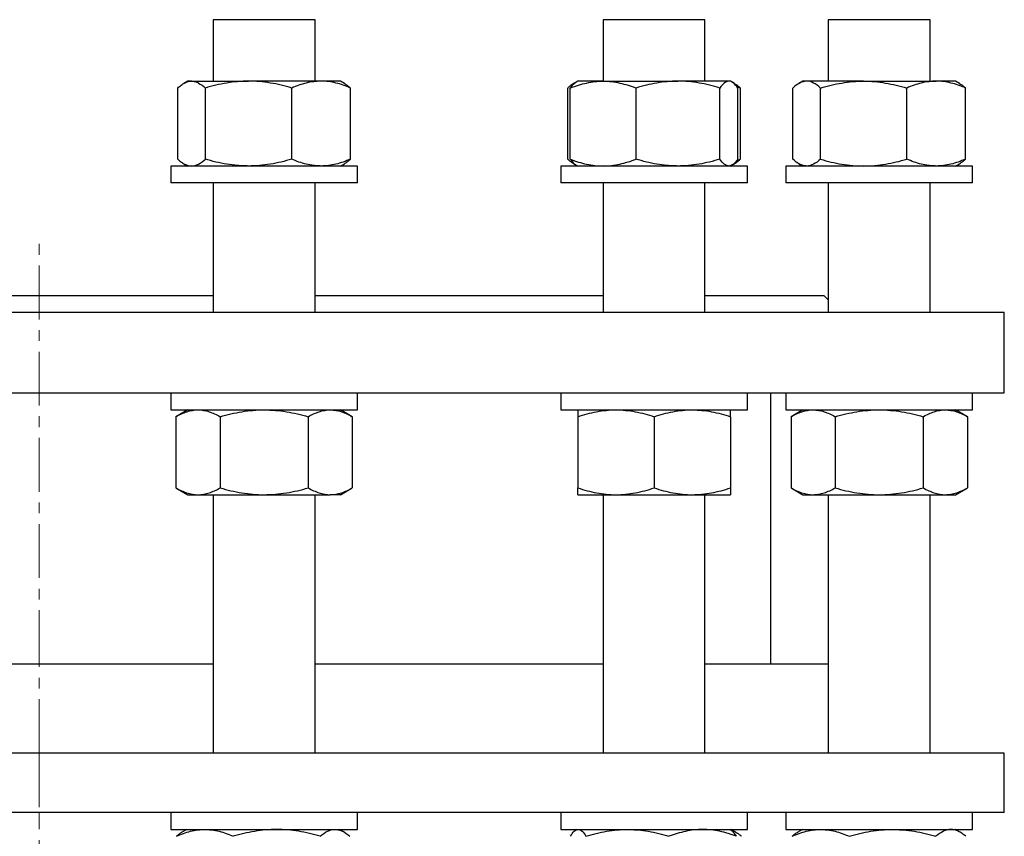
# Model space of a CAD drawing. Header units: millimetres. Extents: x 22 to 961, y 41 to 981.
# Tile 4 of 9: x 259 to 491, y 254 to 446. Entities that reach past the tile are written whole.
import ezdxf

# ---------------------------------------------------------------- set-up
doc = ezdxf.new("R2010")
doc.units = ezdxf.units.MM
doc.linetypes.add('CENTERX2', pattern=[20.32, 12.7, -2.54, 2.54, -2.54])
doc.layers.add('FORMAT', color=7, linetype='Continuous')

msp = doc.modelspace()

# ---------------------------------------------------------------- linework, layer by layer
at = {"color": 7, "linetype": 'Continuous', "lineweight": 25}
for p, q in [((304.36, 446.08), (304.36, 431.58)), ((328.36, 446.08), (304.36, 446.08)), ((328.36, 431.58), (328.36, 446.08)), ((396.26, 446.08), (396.26, 431.58)), ((420.26, 446.08), (396.26, 446.08)), ((420.26, 431.58), (420.26, 446.08)), ((449.32, 446.08), (449.32, 431.58)), ((473.32, 446.08), (449.32, 446.08)), ((473.32, 431.58), (473.32, 446.08)), ((296.02, 413.19), (296.02, 429.97)), ((298.36, 431.58), (297.41, 431.03)), ((299.26, 431.58), (298.36, 431.58)), ((299.26, 431.58), (312.69, 431.58)), ((302.51, 413.19), (302.51, 429.97)), ((329.78, 431.58), (312.69, 431.58)), ((322.86, 413.19), (322.86, 429.97)), ((334.36, 431.58), (329.78, 431.58)), ((335.32, 431.03), (334.36, 431.58)), ((336.71, 413.19), (336.71, 429.97)), ((387.92, 413.19), (387.92, 429.97)), ((388.52, 413.19), (388.52, 429.97)), ((389.87, 431.35), (389.31, 431.03)), ((390.26, 431.58), (389.87, 431.35)), ((396.27, 431.58), (390.26, 431.58)), ((396.27, 431.58), (413.89, 431.58)), ((404.02, 413.19), (404.02, 429.97)), ((425.88, 431.58), (413.89, 431.58)), ((423.76, 413.19), (423.76, 429.97)), ((426.26, 431.58), (425.88, 431.58)), ((426.65, 431.35), (426.26, 431.58)), ((427.21, 431.03), (426.73, 431.31)), ((427.74, 430.32), (428.61, 429.97)), ((428.01, 413.19), (428.01, 429.97)), ((428.61, 413.19), (428.61, 429.97)), ((440.97, 413.19), (440.97, 429.97)), ((443.32, 431.58), (442.37, 431.03)), ((444.22, 431.58), (443.32, 431.58)), ((457.64, 431.58), (444.22, 431.58)), ((447.47, 413.19), (447.47, 429.97)), ((457.64, 431.58), (474.74, 431.58)), ((467.82, 413.19), (467.82, 429.97)), ((479.32, 431.58), (474.74, 431.58)), ((480.27, 431.03), (479.32, 431.58)), ((481.67, 413.19), (481.67, 429.97)), ((427.74, 412.84), (428.61, 413.19)), ((294.36, 411.58), (294.36, 407.58)), ((297.31, 411.58), (294.36, 411.58)), ((338.36, 411.58), (297.31, 411.58)), ((297.41, 412.13), (298.36, 411.58)), ((334.36, 411.58), (335.32, 412.13)), ((338.36, 407.58), (338.36, 411.58)), ((386.26, 411.58), (386.26, 407.58)), ((397.26, 411.58), (386.26, 411.58)), ((389.31, 412.13), (389.87, 411.8)), ((389.87, 411.8), (390.26, 411.58)), ((430.26, 411.58), (397.26, 411.58)), ((426.26, 411.58), (426.65, 411.8)), ((426.73, 411.85), (427.21, 412.13)), ((430.26, 407.58), (430.26, 411.58)), ((439.32, 411.58), (439.32, 407.58)), ((461.32, 411.58), (439.32, 411.58)), ((442.37, 412.13), (443.32, 411.58)), ((483.32, 411.58), (461.32, 411.58)), ((479.32, 411.58), (480.27, 412.13)), ((483.32, 407.58), (483.32, 411.58)), ((297.31, 407.58), (294.36, 407.58)), ((338.36, 407.58), (297.31, 407.58)), ((304.36, 407.58), (304.36, 377.08)), ((328.36, 377.08), (328.36, 407.58)), ((397.26, 407.58), (386.26, 407.58)), ((396.26, 407.58), (396.26, 377.08)), ((430.26, 407.58), (397.26, 407.58)), ((420.26, 377.08), (420.26, 407.58)), ((461.32, 407.58), (439.32, 407.58)), ((449.32, 407.58), (449.32, 377.08)), ((483.32, 407.58), (461.32, 407.58)), ((473.32, 377.08), (473.32, 407.58)), ((222.25, 381.08), (304.36, 381.08)), ((328.36, 381.08), (396.26, 381.08)), ((420.26, 381.08), (448.31, 381.08)), ((449.32, 380.06), (448.31, 381.08)), ((35.81, 377.08), (490.81, 377.08)), ((490.81, 358.08), (490.81, 377.08)), ((35.81, 358.08), (490.81, 358.08)), ((294.36, 358.08), (294.36, 354.08)), ((338.36, 354.08), (338.36, 358.08)), ((386.26, 358.08), (386.26, 354.08)), ((430.26, 354.08), (430.26, 358.08)), ((435.81, 294.14), (435.81, 358.08)), ((439.32, 358.08), (439.32, 354.08)), ((483.32, 354.08), (483.32, 358.08)), ((294.36, 354.08), (338.36, 354.08)), ((298.36, 354.08), (295.58, 352.47)), ((337.15, 352.47), (334.36, 354.08)), ((386.26, 354.08), (430.26, 354.08)), ((439.32, 354.08), (483.32, 354.08)), ((443.32, 354.08), (440.54, 352.47)), ((482.1, 352.47), (479.32, 354.08)), ((295.58, 352.47), (295.58, 335.69)), ((305.97, 352.47), (305.97, 335.69)), ((326.76, 352.47), (326.76, 335.69)), ((337.15, 352.47), (337.15, 335.69)), ((390.26, 352.47), (390.26, 335.69)), ((408.26, 352.47), (408.26, 335.69)), ((426.26, 352.47), (426.26, 335.69)), ((440.54, 352.47), (440.54, 335.69)), ((450.93, 352.47), (450.93, 335.69)), ((471.71, 352.47), (471.71, 335.69)), ((482.1, 352.47), (482.1, 335.69)), ((295.58, 335.69), (298.36, 334.08)), ((334.36, 334.08), (337.15, 335.69)), ((440.54, 335.69), (443.32, 334.08)), ((479.32, 334.08), (482.1, 335.69)), ((298.36, 334.08), (300.77, 334.08)), ((300.77, 334.08), (316.36, 334.08)), ((304.36, 334.08), (304.36, 273.14)), ((316.36, 334.08), (331.95, 334.08)), ((328.36, 273.14), (328.36, 334.08)), ((334.36, 334.08), (331.95, 334.08)), ((390.26, 334.08), (399.26, 334.08)), ((396.26, 334.08), (396.26, 273.14)), ((399.26, 334.08), (417.26, 334.08)), ((417.26, 334.08), (426.26, 334.08)), ((420.26, 273.14), (420.26, 334.08)), ((443.32, 334.08), (445.73, 334.08)), ((445.73, 334.08), (461.32, 334.08)), ((449.32, 334.08), (449.32, 273.14)), ((461.32, 334.08), (476.91, 334.08)), ((473.32, 273.14), (473.32, 334.08)), ((476.91, 334.08), (479.32, 334.08)), ((304.36, 294.14), (222.25, 294.14)), ((396.26, 294.14), (328.36, 294.14)), ((449.32, 294.14), (420.26, 294.14)), ((490.81, 273.14), (35.81, 273.14)), ((490.81, 259.14), (490.81, 273.14)), ((490.81, 259.14), (35.81, 259.14)), ((294.36, 259.14), (294.36, 255.14)), ((338.36, 255.14), (338.36, 259.14)), ((386.26, 259.14), (386.26, 255.14)), ((430.26, 255.14), (430.26, 259.14)), ((439.32, 259.14), (439.32, 255.14)), ((483.32, 255.14), (483.32, 259.14)), ((294.36, 255.14), (338.36, 255.14)), ((298.13, 255.14), (297, 254.49)), ((335.27, 254.49), (334.13, 255.14)), ((386.26, 255.14), (430.26, 255.14)), ((390.09, 255.14), (389.8, 254.97)), ((426.39, 254.97), (426.09, 255.14)), ((427.56, 254.49), (426.43, 255.14)), ((439.32, 255.14), (483.32, 255.14)), ((443.26, 255.14), (442.13, 254.49)), ((480.39, 254.49), (479.26, 255.14)), ((479.68, 254.97), (479.38, 255.14))]:
    msp.add_line(p, q, dxfattribs=at)
for points, knots in [([(296.02, 429.97), (296.28, 430.22), (296.55, 430.44), (297.09, 430.84), (297.36, 431.01), (298.17, 431.43), (298.72, 431.58), (299.26, 431.58)], [0, 0, 0, 0, 0.25, 0.25, 0.5, 0.5, 1, 1, 1, 1]), ([(299.26, 431.58), (299.54, 431.58), (299.82, 431.54), (300.37, 431.39), (300.64, 431.28), (301.46, 430.86), (301.99, 430.46), (302.51, 429.97)], [0, 0, 0, 0, 0.25, 0.25, 0.5, 0.5, 1, 1, 1, 1]), ([(312.69, 431.58), (312.25, 431.58), (311.82, 431.57), (310.96, 431.53), (310.53, 431.5), (309.24, 431.39), (308.39, 431.28), (305.85, 430.86), (304.17, 430.46), (302.51, 429.97)], [0, 0, 0, 0, 0.125, 0.125, 0.25, 0.25, 0.5, 0.5, 1, 1, 1, 1]), ([(322.86, 429.97), (321.2, 430.46), (319.52, 430.87), (316.13, 431.43), (314.42, 431.58), (312.69, 431.58)], [0, 0, 0, 0, 0.5, 0.5, 1, 1, 1, 1]), ([(329.78, 431.58), (329.49, 431.58), (329.2, 431.57), (328.61, 431.53), (328.31, 431.5), (327.44, 431.39), (326.86, 431.28), (325.13, 430.86), (323.99, 430.46), (322.86, 429.97)], [0, 0, 0, 0, 0.125, 0.125, 0.25, 0.25, 0.5, 0.5, 1, 1, 1, 1]), ([(336.71, 429.97), (335.58, 430.46), (334.44, 430.87), (332.13, 431.43), (330.96, 431.58), (329.78, 431.58)], [0, 0, 0, 0, 0.5, 0.5, 1, 1, 1, 1]), ([(335.31, 431.02), (335.37, 430.99), (335.64, 430.85), (336.11, 430.5), (336.51, 430.15), (336.71, 429.97)], [0, 0, 0, 0, 0.127104, 0.56353, 1, 1, 1, 1]), ([(389.65, 431.2), (389.58, 431.17), (389.33, 431.05), (388.91, 430.79), (388.41, 430.42), (388.08, 430.12), (387.92, 429.97)], [0, 0, 0, 0, 0.132022, 0.421285, 0.710679, 1, 1, 1, 1]), ([(388.52, 429.97), (389.15, 430.22), (389.79, 430.44), (391.07, 430.84), (391.72, 431.01), (393.66, 431.43), (394.96, 431.58), (396.27, 431.58)], [0, 0, 0, 0, 0.25, 0.25, 0.5, 0.5, 1, 1, 1, 1]), ([(388.52, 429.97), (388.63, 430.13), (388.86, 430.44), (389.21, 430.83), (389.55, 431.15), (389.77, 431.28), (389.87, 431.35)], [0, 0, 0, 0, 0.25671, 0.513492, 0.77014, 1, 1, 1, 1]), ([(396.27, 431.58), (396.92, 431.58), (397.58, 431.54), (398.9, 431.39), (399.55, 431.28), (401.49, 430.86), (402.76, 430.46), (404.02, 429.97)], [0, 0, 0, 0, 0.25, 0.25, 0.5, 0.5, 1, 1, 1, 1]), ([(413.89, 431.58), (413.47, 431.58), (413.05, 431.57), (412.21, 431.53), (411.79, 431.5), (410.54, 431.39), (409.72, 431.28), (407.25, 430.86), (405.63, 430.46), (404.02, 429.97)], [0, 0, 0, 0, 0.125, 0.125, 0.25, 0.25, 0.5, 0.5, 1, 1, 1, 1]), ([(423.76, 429.97), (422.15, 430.46), (420.52, 430.87), (417.23, 431.43), (415.57, 431.58), (413.89, 431.58)], [0, 0, 0, 0, 0.5, 0.5, 1, 1, 1, 1]), ([(425.88, 431.58), (425.79, 431.58), (425.7, 431.57), (425.52, 431.53), (425.43, 431.5), (425.16, 431.39), (424.99, 431.28), (424.46, 430.86), (424.11, 430.46), (423.76, 429.97)], [0, 0, 0, 0, 0.125, 0.125, 0.25, 0.25, 0.5, 0.5, 1, 1, 1, 1]), ([(428.01, 429.97), (427.66, 430.46), (427.31, 430.87), (426.6, 431.43), (426.24, 431.58), (425.88, 431.58)], [0, 0, 0, 0, 0.5, 0.5, 1, 1, 1, 1]), ([(427.21, 431.02), (427.34, 430.95), (427.65, 430.77), (428.11, 430.41), (428.44, 430.12), (428.61, 429.97)], [0, 0, 0, 0, 0.2815539, 0.6408224, 1, 1, 1, 1]), ([(444.22, 431.58), (444.08, 431.58), (443.95, 431.57), (443.67, 431.53), (443.53, 431.5), (443.12, 431.39), (442.85, 431.28), (442.04, 430.86), (441.5, 430.46), (440.97, 429.97)], [0, 0, 0, 0, 0.125, 0.125, 0.25, 0.25, 0.5, 0.5, 1, 1, 1, 1]), ([(447.47, 429.97), (446.94, 430.46), (446.4, 430.87), (445.32, 431.43), (444.78, 431.58), (444.22, 431.58)], [0, 0, 0, 0, 0.5, 0.5, 1, 1, 1, 1]), ([(447.47, 429.97), (448.3, 430.22), (449.14, 430.44), (450.82, 430.84), (451.67, 431.01), (454.22, 431.43), (455.92, 431.58), (457.64, 431.58)], [0, 0, 0, 0, 0.25, 0.25, 0.5, 0.5, 1, 1, 1, 1]), ([(457.64, 431.58), (458.5, 431.58), (459.37, 431.54), (461.1, 431.39), (461.96, 431.28), (464.51, 430.86), (466.17, 430.46), (467.82, 429.97)], [0, 0, 0, 0, 0.25, 0.25, 0.5, 0.5, 1, 1, 1, 1]), ([(474.74, 431.58), (474.45, 431.58), (474.15, 431.57), (473.56, 431.53), (473.27, 431.5), (472.4, 431.39), (471.82, 431.28), (470.09, 430.86), (468.95, 430.46), (467.82, 429.97)], [0, 0, 0, 0, 0.125, 0.125, 0.25, 0.25, 0.5, 0.5, 1, 1, 1, 1]), ([(481.67, 429.97), (480.53, 430.46), (479.39, 430.87), (477.09, 431.43), (475.92, 431.58), (474.74, 431.58)], [0, 0, 0, 0, 0.5, 0.5, 1, 1, 1, 1]), ([(480.27, 431.02), (480.4, 430.95), (480.7, 430.77), (481.17, 430.41), (481.5, 430.12), (481.67, 429.97)], [0, 0, 0, 0, 0.281554, 0.640822, 1, 1, 1, 1]), ([(296.02, 413.19), (296.28, 412.94), (296.55, 412.72), (297.09, 412.32), (297.36, 412.15), (298.17, 411.73), (298.72, 411.58), (299.26, 411.58)], [0, 0, 0, 0, 0.25, 0.25, 0.5, 0.5, 1, 1, 1, 1]), ([(299.26, 411.58), (299.54, 411.58), (299.82, 411.62), (300.37, 411.76), (300.64, 411.88), (301.46, 412.3), (301.99, 412.7), (302.51, 413.19)], [0, 0, 0, 0, 0.25, 0.25, 0.5, 0.5, 1, 1, 1, 1]), ([(312.69, 411.58), (312.25, 411.58), (311.82, 411.59), (310.96, 411.63), (310.53, 411.65), (309.24, 411.76), (308.39, 411.87), (305.85, 412.29), (304.17, 412.7), (302.51, 413.19)], [0, 0, 0, 0, 0.125, 0.125, 0.25, 0.25, 0.5, 0.5, 1, 1, 1, 1]), ([(322.86, 413.19), (321.2, 412.7), (319.52, 412.29), (316.13, 411.73), (314.42, 411.58), (312.69, 411.58)], [0, 0, 0, 0, 0.5, 0.5, 1, 1, 1, 1]), ([(329.78, 411.58), (329.49, 411.58), (329.2, 411.59), (328.61, 411.63), (328.31, 411.65), (327.44, 411.76), (326.86, 411.87), (325.13, 412.29), (323.99, 412.7), (322.86, 413.19)], [0, 0, 0, 0, 0.125, 0.125, 0.25, 0.25, 0.5, 0.5, 1, 1, 1, 1]), ([(336.71, 413.19), (335.58, 412.7), (334.44, 412.29), (332.13, 411.73), (330.96, 411.58), (329.78, 411.58)], [0, 0, 0, 0, 0.5, 0.5, 1, 1, 1, 1]), ([(335.31, 412.14), (335.37, 412.17), (335.64, 412.31), (336.11, 412.66), (336.51, 413.01), (336.71, 413.19)], [0, 0, 0, 0, 0.127104, 0.56353, 1, 1, 1, 1]), ([(389.65, 411.96), (389.58, 411.99), (389.33, 412.1), (388.91, 412.37), (388.41, 412.74), (388.08, 413.04), (387.92, 413.19)], [0, 0, 0, 0, 0.132022, 0.421285, 0.710679, 1, 1, 1, 1]), ([(388.52, 413.19), (389.15, 412.94), (389.79, 412.72), (391.07, 412.32), (391.72, 412.15), (393.66, 411.73), (394.96, 411.58), (396.27, 411.58)], [0, 0, 0, 0, 0.25, 0.25, 0.5, 0.5, 1, 1, 1, 1]), ([(388.52, 413.19), (388.63, 413.03), (388.86, 412.72), (389.21, 412.33), (389.55, 412.01), (389.77, 411.87), (389.87, 411.81)], [0, 0, 0, 0, 0.25671, 0.513492, 0.77014, 1, 1, 1, 1]), ([(396.27, 411.58), (396.92, 411.58), (397.58, 411.62), (398.9, 411.76), (399.55, 411.88), (401.49, 412.3), (402.76, 412.7), (404.02, 413.19)], [0, 0, 0, 0, 0.25, 0.25, 0.5, 0.5, 1, 1, 1, 1]), ([(413.89, 411.58), (413.47, 411.58), (413.05, 411.59), (412.21, 411.63), (411.79, 411.65), (410.54, 411.76), (409.72, 411.87), (407.25, 412.29), (405.63, 412.7), (404.02, 413.19)], [0, 0, 0, 0, 0.125, 0.125, 0.25, 0.25, 0.5, 0.5, 1, 1, 1, 1]), ([(423.76, 413.19), (422.15, 412.7), (420.52, 412.29), (417.23, 411.73), (415.57, 411.58), (413.89, 411.58)], [0, 0, 0, 0, 0.5, 0.5, 1, 1, 1, 1]), ([(425.88, 411.58), (425.79, 411.58), (425.7, 411.59), (425.52, 411.63), (425.43, 411.65), (425.16, 411.76), (424.99, 411.87), (424.46, 412.29), (424.11, 412.7), (423.76, 413.19)], [0, 0, 0, 0, 0.125, 0.125, 0.25, 0.25, 0.5, 0.5, 1, 1, 1, 1]), ([(428.01, 413.19), (427.66, 412.7), (427.31, 412.29), (426.6, 411.73), (426.24, 411.58), (425.88, 411.58)], [0, 0, 0, 0, 0.5, 0.5, 1, 1, 1, 1]), ([(427.21, 412.13), (427.34, 412.21), (427.65, 412.39), (428.11, 412.74), (428.44, 413.04), (428.61, 413.19)], [0, 0, 0, 0, 0.281554, 0.640822, 1, 1, 1, 1]), ([(444.22, 411.58), (444.08, 411.58), (443.95, 411.59), (443.67, 411.63), (443.53, 411.65), (443.12, 411.76), (442.85, 411.87), (442.04, 412.29), (441.5, 412.7), (440.97, 413.19)], [0, 0, 0, 0, 0.125, 0.125, 0.25, 0.25, 0.5, 0.5, 1, 1, 1, 1]), ([(447.47, 413.19), (446.94, 412.7), (446.4, 412.29), (445.32, 411.73), (444.78, 411.58), (444.22, 411.58)], [0, 0, 0, 0, 0.5, 0.5, 1, 1, 1, 1]), ([(447.47, 413.19), (448.3, 412.94), (449.14, 412.72), (450.82, 412.32), (451.67, 412.15), (454.22, 411.73), (455.92, 411.58), (457.64, 411.58)], [0, 0, 0, 0, 0.25, 0.25, 0.5, 0.5, 1, 1, 1, 1]), ([(457.64, 411.58), (458.5, 411.58), (459.37, 411.62), (461.1, 411.76), (461.96, 411.88), (464.51, 412.3), (466.17, 412.7), (467.82, 413.19)], [0, 0, 0, 0, 0.25, 0.25, 0.5, 0.5, 1, 1, 1, 1]), ([(474.74, 411.58), (474.45, 411.58), (474.15, 411.59), (473.56, 411.63), (473.27, 411.65), (472.4, 411.76), (471.82, 411.87), (470.09, 412.29), (468.95, 412.7), (467.82, 413.19)], [0, 0, 0, 0, 0.125, 0.125, 0.25, 0.25, 0.5, 0.5, 1, 1, 1, 1]), ([(481.67, 413.19), (480.53, 412.7), (479.39, 412.29), (477.09, 411.73), (475.92, 411.58), (474.74, 411.58)], [0, 0, 0, 0, 0.5, 0.5, 1, 1, 1, 1]), ([(480.27, 412.13), (480.4, 412.21), (480.7, 412.39), (481.17, 412.74), (481.5, 413.04), (481.67, 413.19)], [0, 0, 0, 0, 0.281554, 0.640822, 1, 1, 1, 1]), ([(295.58, 352.47), (296, 352.72), (296.43, 352.94), (297.29, 353.34), (297.72, 353.51), (299.02, 353.93), (299.9, 354.08), (300.77, 354.08)], [0, 0, 0, 0, 0.25, 0.25, 0.5, 0.5, 1, 1, 1, 1]), ([(300.77, 354.08), (301.21, 354.08), (301.66, 354.04), (302.54, 353.89), (302.98, 353.78), (304.28, 353.36), (305.13, 352.96), (305.97, 352.47)], [0, 0, 0, 0, 0.25, 0.25, 0.5, 0.5, 1, 1, 1, 1]), ([(305.97, 352.47), (307.67, 352.96), (309.38, 353.37), (312.84, 353.93), (314.59, 354.08), (316.36, 354.08)], [0, 0, 0, 0, 0.5, 0.5, 1, 1, 1, 1]), ([(316.36, 354.08), (316.8, 354.08), (317.25, 354.07), (318.13, 354.03), (318.57, 354), (319.88, 353.89), (320.75, 353.78), (323.35, 353.36), (325.06, 352.96), (326.76, 352.47)], [0, 0, 0, 0, 0.125, 0.125, 0.25, 0.25, 0.5, 0.5, 1, 1, 1, 1]), ([(326.76, 352.47), (327.61, 352.96), (328.46, 353.37), (330.19, 353.93), (331.07, 354.08), (331.95, 354.08)], [0, 0, 0, 0, 0.5, 0.5, 1, 1, 1, 1]), ([(331.95, 354.08), (332.17, 354.08), (332.39, 354.07), (332.83, 354.03), (333.05, 354), (333.71, 353.89), (334.15, 353.78), (335.44, 353.36), (336.3, 352.96), (337.15, 352.47)], [0, 0, 0, 0, 0.125, 0.125, 0.25, 0.25, 0.5, 0.5, 1, 1, 1, 1]), ([(390.26, 352.47), (390.99, 352.72), (391.73, 352.94), (393.23, 353.34), (393.98, 353.51), (396.23, 353.93), (397.74, 354.08), (399.26, 354.08)], [0, 0, 0, 0, 0.25, 0.25, 0.5, 0.5, 1, 1, 1, 1]), ([(390.26, 354.08), (390.26, 354.08), (390.26, 354.07), (390.26, 354.03), (390.26, 354), (390.26, 353.89), (390.26, 353.78), (390.26, 353.36), (390.26, 352.96), (390.26, 352.47)], [0, 0, 0, 0, 0.125, 0.125, 0.25, 0.25, 0.5, 0.5, 1, 1, 1, 1]), ([(399.26, 354.08), (400.02, 354.08), (400.79, 354.04), (402.32, 353.89), (403.08, 353.78), (405.33, 353.36), (406.81, 352.96), (408.26, 352.47)], [0, 0, 0, 0, 0.25, 0.25, 0.5, 0.5, 1, 1, 1, 1]), ([(408.26, 352.47), (409.73, 352.96), (411.22, 353.37), (414.21, 353.93), (415.73, 354.08), (417.26, 354.08)], [0, 0, 0, 0, 0.5, 0.5, 1, 1, 1, 1]), ([(417.26, 354.08), (417.64, 354.08), (418.03, 354.07), (418.79, 354.03), (419.17, 354), (420.31, 353.89), (421.06, 353.78), (423.31, 353.36), (424.79, 352.96), (426.26, 352.47)], [0, 0, 0, 0, 0.125, 0.125, 0.25, 0.25, 0.5, 0.5, 1, 1, 1, 1]), ([(426.26, 352.47), (426.26, 352.96), (426.26, 353.37), (426.26, 353.93), (426.26, 354.08), (426.26, 354.08)], [0, 0, 0, 0, 0.5, 0.5, 1, 1, 1, 1]), ([(440.54, 352.47), (441.39, 352.96), (442.24, 353.37), (443.97, 353.93), (444.85, 354.08), (445.73, 354.08)], [0, 0, 0, 0, 0.5, 0.5, 1, 1, 1, 1]), ([(445.73, 354.08), (445.95, 354.08), (446.17, 354.07), (446.61, 354.03), (446.83, 354), (447.49, 353.89), (447.93, 353.78), (449.22, 353.36), (450.08, 352.96), (450.93, 352.47)], [0, 0, 0, 0, 0.125, 0.125, 0.25, 0.25, 0.5, 0.5, 1, 1, 1, 1]), ([(450.93, 352.47), (451.77, 352.72), (452.63, 352.94), (454.35, 353.34), (455.22, 353.51), (457.82, 353.93), (459.56, 354.08), (461.32, 354.08)], [0, 0, 0, 0, 0.25, 0.25, 0.5, 0.5, 1, 1, 1, 1]), ([(461.32, 354.08), (462.2, 354.08), (463.08, 354.04), (464.85, 353.89), (465.73, 353.78), (468.33, 353.36), (470.03, 352.96), (471.71, 352.47)], [0, 0, 0, 0, 0.25, 0.25, 0.5, 0.5, 1, 1, 1, 1]), ([(471.71, 352.47), (472.56, 352.96), (473.42, 353.37), (475.15, 353.93), (476.02, 354.08), (476.91, 354.08)], [0, 0, 0, 0, 0.5, 0.5, 1, 1, 1, 1]), ([(476.91, 354.08), (477.13, 354.08), (477.35, 354.07), (477.79, 354.03), (478.01, 354), (478.67, 353.89), (479.1, 353.78), (480.4, 353.36), (481.26, 352.96), (482.1, 352.47)], [0, 0, 0, 0, 0.125, 0.125, 0.25, 0.25, 0.5, 0.5, 1, 1, 1, 1]), ([(295.58, 335.69), (296, 335.44), (296.43, 335.22), (297.29, 334.82), (297.72, 334.65), (299.02, 334.23), (299.9, 334.08), (300.77, 334.08)], [0, 0, 0, 0, 0.25, 0.25, 0.5, 0.5, 1, 1, 1, 1]), ([(300.77, 334.08), (301.21, 334.08), (301.66, 334.12), (302.54, 334.26), (302.98, 334.38), (304.28, 334.8), (305.13, 335.2), (305.97, 335.69)], [0, 0, 0, 0, 0.25, 0.25, 0.5, 0.5, 1, 1, 1, 1]), ([(305.97, 335.69), (307.67, 335.2), (309.38, 334.79), (312.84, 334.23), (314.59, 334.08), (316.36, 334.08)], [0, 0, 0, 0, 0.5, 0.5, 1, 1, 1, 1]), ([(316.36, 334.08), (316.8, 334.08), (317.25, 334.09), (318.13, 334.13), (318.57, 334.15), (319.88, 334.26), (320.75, 334.37), (323.35, 334.79), (325.06, 335.2), (326.76, 335.69)], [0, 0, 0, 0, 0.125, 0.125, 0.25, 0.25, 0.5, 0.5, 1, 1, 1, 1]), ([(326.76, 335.69), (327.61, 335.2), (328.46, 334.79), (330.19, 334.23), (331.07, 334.08), (331.95, 334.08)], [0, 0, 0, 0, 0.5, 0.5, 1, 1, 1, 1]), ([(331.95, 334.08), (332.17, 334.08), (332.39, 334.09), (332.83, 334.13), (333.05, 334.15), (333.71, 334.26), (334.15, 334.37), (335.44, 334.79), (336.3, 335.2), (337.15, 335.69)], [0, 0, 0, 0, 0.125, 0.125, 0.25, 0.25, 0.5, 0.5, 1, 1, 1, 1]), ([(390.26, 335.69), (390.99, 335.44), (391.73, 335.22), (393.23, 334.82), (393.98, 334.65), (396.23, 334.23), (397.74, 334.08), (399.26, 334.08)], [0, 0, 0, 0, 0.25, 0.25, 0.5, 0.5, 1, 1, 1, 1]), ([(390.26, 334.08), (390.26, 334.08), (390.26, 334.09), (390.26, 334.13), (390.26, 334.15), (390.26, 334.26), (390.26, 334.37), (390.26, 334.79), (390.26, 335.2), (390.26, 335.69)], [0, 0, 0, 0, 0.125, 0.125, 0.25, 0.25, 0.5, 0.5, 1, 1, 1, 1]), ([(399.26, 334.08), (400.02, 334.08), (400.79, 334.12), (402.32, 334.26), (403.08, 334.38), (405.33, 334.8), (406.81, 335.2), (408.26, 335.69)], [0, 0, 0, 0, 0.25, 0.25, 0.5, 0.5, 1, 1, 1, 1]), ([(408.26, 335.69), (409.73, 335.2), (411.22, 334.79), (414.21, 334.23), (415.73, 334.08), (417.26, 334.08)], [0, 0, 0, 0, 0.5, 0.5, 1, 1, 1, 1]), ([(417.26, 334.08), (417.64, 334.08), (418.03, 334.09), (418.79, 334.13), (419.17, 334.15), (420.31, 334.26), (421.06, 334.37), (423.31, 334.79), (424.79, 335.2), (426.26, 335.69)], [0, 0, 0, 0, 0.125, 0.125, 0.25, 0.25, 0.5, 0.5, 1, 1, 1, 1]), ([(426.26, 335.69), (426.26, 335.2), (426.26, 334.79), (426.26, 334.23), (426.26, 334.08), (426.26, 334.08)], [0, 0, 0, 0, 0.5, 0.5, 1, 1, 1, 1]), ([(440.54, 335.69), (441.39, 335.2), (442.24, 334.79), (443.97, 334.23), (444.85, 334.08), (445.73, 334.08)], [0, 0, 0, 0, 0.5, 0.5, 1, 1, 1, 1]), ([(445.73, 334.08), (445.95, 334.08), (446.17, 334.09), (446.61, 334.13), (446.83, 334.15), (447.49, 334.26), (447.93, 334.37), (449.22, 334.79), (450.08, 335.2), (450.93, 335.69)], [0, 0, 0, 0, 0.125, 0.125, 0.25, 0.25, 0.5, 0.5, 1, 1, 1, 1]), ([(450.93, 335.69), (451.77, 335.44), (452.63, 335.22), (454.35, 334.82), (455.22, 334.65), (457.82, 334.23), (459.56, 334.08), (461.32, 334.08)], [0, 0, 0, 0, 0.25, 0.25, 0.5, 0.5, 1, 1, 1, 1]), ([(461.32, 334.08), (462.2, 334.08), (463.08, 334.12), (464.85, 334.26), (465.73, 334.38), (468.33, 334.8), (470.03, 335.2), (471.71, 335.69)], [0, 0, 0, 0, 0.25, 0.25, 0.5, 0.5, 1, 1, 1, 1]), ([(471.71, 335.69), (472.56, 335.2), (473.42, 334.79), (475.15, 334.23), (476.02, 334.08), (476.91, 334.08)], [0, 0, 0, 0, 0.5, 0.5, 1, 1, 1, 1]), ([(476.91, 334.08), (477.13, 334.08), (477.35, 334.09), (477.79, 334.13), (478.01, 334.15), (478.67, 334.26), (479.1, 334.37), (480.4, 334.79), (481.26, 335.2), (482.1, 335.69)], [0, 0, 0, 0, 0.125, 0.125, 0.25, 0.25, 0.5, 0.5, 1, 1, 1, 1]), ([(295.68, 253.53), (296.78, 254.02), (297.88, 254.43), (300.12, 254.99), (301.24, 255.14), (302.39, 255.14)], [0, 0, 0, 0, 0.5, 0.5, 1, 1, 1, 1]), ([(297, 254.48), (296.92, 254.44), (296.66, 254.29), (296.22, 253.97), (295.86, 253.68), (295.68, 253.53)], [0, 0, 0, 0, 0.180975, 0.590539, 1, 1, 1, 1]), ([(302.39, 255.14), (302.67, 255.14), (302.96, 255.13), (303.53, 255.09), (303.81, 255.07), (304.66, 254.96), (305.22, 254.85), (306.9, 254.43), (308, 254.02), (309.1, 253.53)], [0, 0, 0, 0, 0.125, 0.125, 0.25, 0.25, 0.5, 0.5, 1, 1, 1, 1]), ([(319.32, 255.14), (318.46, 255.14), (317.59, 255.1), (315.85, 254.95), (314.99, 254.84), (312.43, 254.42), (310.75, 254.02), (309.1, 253.53)], [0, 0, 0, 0, 0.25, 0.25, 0.5, 0.5, 1, 1, 1, 1]), ([(329.55, 253.53), (328.72, 253.78), (327.88, 254), (326.18, 254.4), (325.33, 254.57), (322.77, 254.99), (321.05, 255.14), (319.32, 255.14)], [0, 0, 0, 0, 0.25, 0.25, 0.5, 0.5, 1, 1, 1, 1]), ([(329.55, 253.53), (330.13, 254.02), (330.71, 254.43), (331.88, 254.99), (332.47, 255.14), (333.07, 255.14)], [0, 0, 0, 0, 0.5, 0.5, 1, 1, 1, 1]), ([(333.07, 255.14), (333.22, 255.14), (333.37, 255.13), (333.67, 255.09), (333.82, 255.07), (334.26, 254.96), (334.56, 254.85), (335.44, 254.43), (336.01, 254.02), (336.59, 253.53)], [0, 0, 0, 0, 0.125, 0.125, 0.25, 0.25, 0.5, 0.5, 1, 1, 1, 1]), ([(388.54, 253.53), (388.84, 254.02), (389.14, 254.43), (389.76, 254.99), (390.07, 255.14), (390.38, 255.14)], [0, 0, 0, 0, 0.5, 0.5, 1, 1, 1, 1]), ([(390.38, 255.14), (390.46, 255.14), (390.54, 255.13), (390.69, 255.09), (390.77, 255.07), (391, 254.96), (391.16, 254.85), (391.62, 254.43), (391.92, 254.02), (392.22, 253.53)], [0, 0, 0, 0, 0.125, 0.125, 0.25, 0.25, 0.5, 0.5, 1, 1, 1, 1]), ([(392.22, 253.53), (393.82, 254.02), (395.43, 254.43), (398.69, 254.99), (400.33, 255.14), (402, 255.14)], [0, 0, 0, 0, 0.5, 0.5, 1, 1, 1, 1]), ([(402, 255.14), (402.41, 255.14), (402.83, 255.13), (403.66, 255.09), (404.08, 255.07), (405.31, 254.96), (406.13, 254.85), (408.57, 254.43), (410.18, 254.02), (411.78, 253.53)], [0, 0, 0, 0, 0.125, 0.125, 0.25, 0.25, 0.5, 0.5, 1, 1, 1, 1]), ([(419.71, 255.14), (419.04, 255.14), (418.37, 255.1), (417.02, 254.95), (416.35, 254.84), (414.36, 254.42), (413.06, 254.02), (411.78, 253.53)], [0, 0, 0, 0, 0.25, 0.25, 0.5, 0.5, 1, 1, 1, 1]), ([(427.65, 253.53), (427.01, 253.78), (426.35, 254), (425.04, 254.4), (424.38, 254.57), (422.39, 254.99), (421.06, 255.14), (419.71, 255.14)], [0, 0, 0, 0, 0.25, 0.25, 0.5, 0.5, 1, 1, 1, 1]), ([(426.34, 255), (426.46, 254.97), (426.77, 254.88), (427.26, 254.66), (427.8, 254.35), (428.35, 253.98), (428.71, 253.68), (428.89, 253.53)], [0, 0, 0, 0, 0.144949, 0.355819, 0.570499, 0.785277, 1, 1, 1, 1]), ([(427.65, 253.53), (427.55, 253.69), (427.35, 254), (427.05, 254.39), (426.75, 254.71), (426.52, 254.9), (426.4, 254.96), (426.38, 254.97)], [0, 0, 0, 0, 0.238547, 0.4771616, 0.7156518, 0.958646, 1, 1, 1, 1]), ([(440.8, 253.53), (441.9, 254.02), (443.01, 254.43), (445.24, 254.99), (446.37, 255.14), (447.51, 255.14)], [0, 0, 0, 0, 0.5, 0.5, 1, 1, 1, 1]), ([(442.13, 254.49), (442.13, 254.49), (441.9, 254.37), (441.46, 254.06), (441.02, 253.71), (440.8, 253.53)], [0, 0, 0, 0, 0.005494, 0.502722, 1, 1, 1, 1]), ([(447.51, 255.14), (447.8, 255.14), (448.08, 255.13), (448.65, 255.09), (448.94, 255.07), (449.78, 254.96), (450.35, 254.85), (452.02, 254.43), (453.13, 254.02), (454.22, 253.53)], [0, 0, 0, 0, 0.125, 0.125, 0.25, 0.25, 0.5, 0.5, 1, 1, 1, 1]), ([(454.22, 253.53), (455.89, 254.02), (457.58, 254.43), (460.99, 254.99), (462.71, 255.14), (464.45, 255.14)], [0, 0, 0, 0, 0.5, 0.5, 1, 1, 1, 1]), ([(464.45, 255.14), (464.88, 255.14), (465.32, 255.13), (466.19, 255.09), (466.62, 255.07), (467.91, 254.96), (468.77, 254.85), (471.32, 254.43), (473.01, 254.02), (474.68, 253.53)], [0, 0, 0, 0, 0.125, 0.125, 0.25, 0.25, 0.5, 0.5, 1, 1, 1, 1]), ([(478.2, 255.14), (477.9, 255.14), (477.6, 255.1), (477, 254.95), (476.7, 254.84), (475.82, 254.42), (475.25, 254.02), (474.68, 253.53)], [0, 0, 0, 0, 0.25, 0.25, 0.5, 0.5, 1, 1, 1, 1]), ([(481.71, 253.53), (481.43, 253.78), (481.14, 254), (480.55, 254.4), (480.26, 254.57), (479.38, 254.99), (478.79, 255.14), (478.2, 255.14)], [0, 0, 0, 0, 0.25, 0.25, 0.5, 0.5, 1, 1, 1, 1]), ([(479.67, 254.96), (479.75, 254.92), (479.87, 254.86), (479.98, 254.74), (480.02, 254.7)], [0, 0, 0, 0, 0.655575, 1, 1, 1, 1])]:
    msp.add_open_spline(points, degree=3, knots=knots, dxfattribs=at)
at = {"layer": 'FORMAT', "linetype": 'CENTERX2', "lineweight": 18}
for p, q in [((263.31, 294.14), (263.31, 393.95)), ((263.31, 273.14), (263.31, 294.14)), ((263.31, 273.14), (263.31, 259.14)), ((263.31, 92.62), (263.31, 259.14))]:
    msp.add_line(p, q, dxfattribs=at)

doc.saveas('drawing.dxf')
